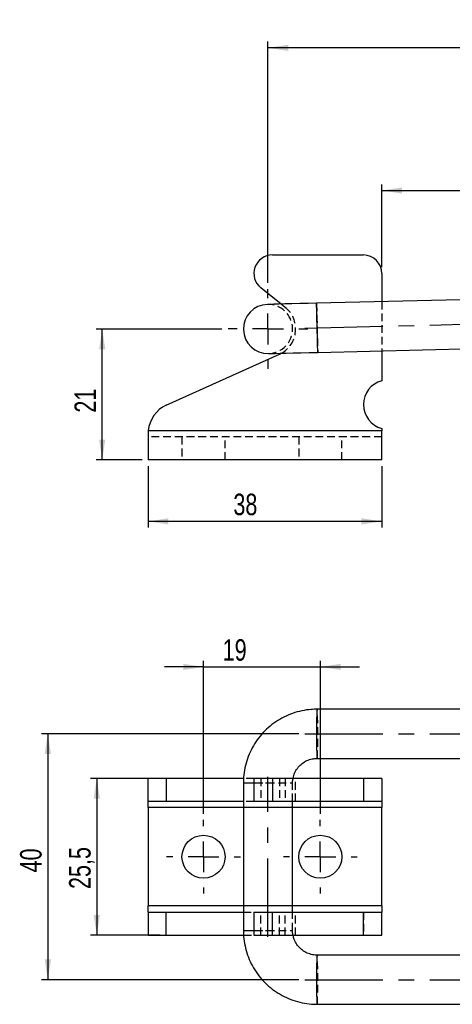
# Model space of a CAD drawing. Extents: x 30 to 368, y 7 to 290.
# Tile 3 of 13: x 30 to 100, y 129 to 290. Entities that reach past the tile are written whole.
import ezdxf

# ---------------------------------------------------------------- set-up
doc = ezdxf.new("R2010")
doc.units = 0
doc.linetypes.add('CENTERX2', pattern=[20.32, 12.7, -2.54, 2.54, -2.54])
doc.linetypes.add('HIDDEN', pattern=[1.905, 1.27, -0.635])
doc.layers.get('0').update_dxf_attribs({"linetype": 'CONTINUOUS'})
doc.styles.add('SLDTEXTSTYLE0', font='TXT', dxfattribs={"width": 0.75})
doc.dimstyles.new('SLDDIMSTYLE0', dxfattribs={"dimtxt": 3.5, "dimasz": 3.302, "dimexe": 0, "dimexo": 0.0625, "dimgap": 0.875, "dimtad": 1, "dimdec": 0, "dimrnd": 1e-09, "dimzin": 12, "dimtxsty": 'SLDTEXTSTYLE0', "dimsah": 1, "dimcen": 0.09, "dimazin": 3, "dimtfac": 1, "dimtdec": 0, "dimtofl": 0, "dimtmove": 0, "dimatfit": 3, "dimtolj": 1, "dimtzin": 12})
doc.dimstyles.new('SLDDIMSTYLE2', dxfattribs={"dimtxt": 3.5, "dimasz": 3.302, "dimexe": 0, "dimexo": 0.0625, "dimgap": 0.875, "dimtad": 1, "dimdec": 3, "dimrnd": 1e-09, "dimzin": 12, "dimtxsty": 'SLDTEXTSTYLE0', "dimsah": 1, "dimcen": 0.09, "dimazin": 3, "dimtfac": 1, "dimtdec": 3, "dimtofl": 0, "dimtmove": 0, "dimatfit": 3, "dimtolj": 1, "dimtzin": 12})
doc.dimstyles.new('SLDDIMSTYLE3', dxfattribs={"dimtxt": 3.5, "dimasz": 3.302, "dimexe": 0, "dimexo": 0.0625, "dimgap": 0.875, "dimtad": 1, "dimdec": 3, "dimrnd": 1e-09, "dimzin": 12, "dimtxsty": 'SLDTEXTSTYLE0', "dimsah": 1, "dimcen": 0.09, "dimazin": 3, "dimtfac": 1, "dimtdec": 3, "dimtmove": 0, "dimatfit": 3, "dimtolj": 1, "dimtzin": 12})

# ---------------------------------------------------------------- blocks, each defined once
blk = doc.blocks.new('_D')
at = {"color": 179, "linetype": 'CONTINUOUS'}
for p, q in [((70.03, 246.75), (70.03, 285.99)), ((356.33, 255.61), (356.33, 285.99)), ((356.33, 284.99), (70.03, 284.99))]:
    blk.add_line(p, q, dxfattribs=at)
for points in [[(70.03, 284.99), (73.33, 284.48), (73.33, 285.5)], [(356.33, 284.99), (353.03, 285.5), (353.03, 284.48)]]:
    blk.add_solid(points, dxfattribs=at)
at = {"color": 179, "linetype": 'CONTINUOUS', "insert": (211.62, 289.5, 0.1), "char_height": 3.5, "attachment_point": 1, "style": 'SLDTEXTSTYLE0'}
blk.add_mtext('286', dxfattribs=at)
blk = doc.blocks.new('_D_2')
at = {"color": 179, "linetype": 'CONTINUOUS'}
for p, q in [((62.53, 239.25), (42.07, 239.25)), ((43.07, 217.96), (43.07, 239.25)), ((49.55, 217.96), (42.07, 217.96))]:
    blk.add_line(p, q, dxfattribs=at)
for points in [[(43.07, 239.25), (42.57, 235.95), (43.58, 235.95)], [(43.07, 217.96), (43.58, 221.26), (42.57, 221.26)]]:
    blk.add_solid(points, dxfattribs=at)
at = {"color": 179, "linetype": 'CONTINUOUS', "insert": (38.56, 225.65, 0.1), "char_height": 3.5, "attachment_point": 1, "rotation": 90, "style": 'SLDTEXTSTYLE0'}
blk.add_mtext('21', dxfattribs=at)
blk = doc.blocks.new('_D_3')
at = {"color": 179, "linetype": 'CONTINUOUS'}
for p, q in [((50.55, 216.96), (50.55, 206.96)), ((88.55, 216.96), (88.55, 206.96)), ((88.55, 207.96), (50.55, 207.96))]:
    blk.add_line(p, q, dxfattribs=at)
for points in [[(50.55, 207.96), (53.85, 207.45), (53.85, 208.47)], [(88.55, 207.96), (85.24, 208.47), (85.24, 207.45)]]:
    blk.add_solid(points, dxfattribs=at)
at = {"color": 179, "linetype": 'CONTINUOUS', "insert": (64.4, 212.47, 0.1), "char_height": 3.5, "attachment_point": 1, "style": 'SLDTEXTSTYLE0'}
blk.add_mtext('38', dxfattribs=at)
blk = doc.blocks.new('_D_5')
at = {"color": 179, "linetype": 'CONTINUOUS'}
for p, q in [((88.55, 249.29), (88.55, 262.78)), ((133.92, 243.78), (133.92, 262.78)), ((88.55, 261.78), (133.92, 261.78))]:
    blk.add_line(p, q, dxfattribs=at)
for points in [[(88.55, 261.78), (91.85, 261.27), (91.85, 262.29)], [(133.92, 261.78), (130.62, 262.29), (130.62, 261.27)]]:
    blk.add_solid(points, dxfattribs=at)
at = {"color": 179, "linetype": 'CONTINUOUS', "insert": (106.3, 266.29, 0.1), "char_height": 3.5, "attachment_point": 1, "style": 'SLDTEXTSTYLE0'}
blk.add_mtext('45', dxfattribs=at)
blk = doc.blocks.new('SW_CENTERMARKSYMBOL_2')
at = {"color": 0, "linetype": 'CONTINUOUS'}
for p, q in [((0, 5), (0, 6.5)), ((0, 0), (0, 2.5)), ((-5, 0), (-6.5, 0)), ((0, 0), (-2.5, 0)), ((0, 0), (0, -2.5)), ((0, 0), (2.5, 0)), ((5, 0), (6.5, 0)), ((0, -5), (0, -6.5))]:
    blk.add_line(p, q, dxfattribs=at)
blk = doc.blocks.new('_D_6')
at = {"color": 179, "linetype": 'CONTINUOUS'}
for p, q in [((75.03, 173.41), (33.22, 173.41)), ((34.22, 173.41), (34.22, 133.41)), ((75.03, 133.41), (33.22, 133.41))]:
    blk.add_line(p, q, dxfattribs=at)
for points in [[(34.22, 173.41), (33.72, 170.11), (34.73, 170.11)], [(34.22, 133.41), (34.73, 136.71), (33.72, 136.71)]]:
    blk.add_solid(points, dxfattribs=at)
at = {"color": 179, "linetype": 'CONTINUOUS', "insert": (29.71, 150.86, -12.97), "char_height": 3.5, "attachment_point": 1, "rotation": 90, "style": 'SLDTEXTSTYLE0'}
blk.add_mtext('40', dxfattribs=at)
blk = doc.blocks.new('_D_7')
at = {"color": 179, "linetype": 'CONTINUOUS'}
for p, q in [((52.49, 166.16), (41.19, 166.16)), ((42.19, 166.16), (42.19, 140.66)), ((52.49, 140.66), (41.19, 140.66))]:
    blk.add_line(p, q, dxfattribs=at)
for points in [[(42.19, 166.16), (41.68, 162.86), (42.7, 162.86)], [(42.19, 140.66), (42.7, 143.96), (41.68, 143.96)]]:
    blk.add_solid(points, dxfattribs=at)
at = {"color": 179, "linetype": 'CONTINUOUS', "insert": (37.68, 148.16, -12.97), "char_height": 3.5, "attachment_point": 1, "rotation": 90, "style": 'SLDTEXTSTYLE0'}
blk.add_mtext('25,5', dxfattribs=at)
blk = doc.blocks.new('_D_8')
at = {"color": 179, "linetype": 'CONTINUOUS'}
for p, q in [((59.55, 184.29), (53.2, 184.29)), ((59.55, 160.41), (59.55, 185.29)), ((59.55, 184.29), (78.55, 184.29)), ((78.55, 160.41), (78.55, 185.29)), ((78.55, 184.29), (84.9, 184.29))]:
    blk.add_line(p, q, dxfattribs=at)
for points in [[(59.55, 184.29), (56.24, 184.8), (56.24, 183.79)], [(78.55, 184.29), (81.85, 183.79), (81.85, 184.8)]]:
    blk.add_solid(points, dxfattribs=at)
at = {"color": 179, "linetype": 'CONTINUOUS', "insert": (62.66, 188.8, -12.97), "char_height": 3.5, "attachment_point": 1, "style": 'SLDTEXTSTYLE0'}
blk.add_mtext('19', dxfattribs=at)
blk = doc.blocks.new('SW_CENTERMARKSYMBOL_3')
at = {"color": 0, "linetype": 'CONTINUOUS'}
for p, q in [((0, 5), (0, 6)), ((0, 0), (0, 2.5)), ((-5, 0), (-6, 0)), ((0, 0), (-2.5, 0)), ((0, 0), (0, -2.5)), ((0, 0), (2.5, 0)), ((5, 0), (6, 0)), ((0, -5), (0, -6))]:
    blk.add_line(p, q, dxfattribs=at)
blk = doc.blocks.new('SW_CENTERMARKSYMBOL_4')
at = {"color": 0, "linetype": 'CONTINUOUS'}
for p, q in [((0, 5), (0, 6)), ((0, 0), (0, 2.5)), ((-5, 0), (-6, 0)), ((0, 0), (-2.5, 0)), ((0, 0), (0, -2.5)), ((0, 0), (2.5, 0)), ((5, 0), (6, 0)), ((0, -5), (0, -6))]:
    blk.add_line(p, q, dxfattribs=at)

msp = doc.modelspace()

# ---------------------------------------------------------------- linework, layer by layer
at = {"color": 7, "linetype": 'CONTINUOUS'}
for p, q in [((70.7454, 251.2897), (85.5454, 251.2897)), ((88.5454, 248.2897), (88.5454, 243.7045)), ((72.1684, 243.3071), (68.8703, 245.948)), ((169.4668, 245.6684), (77.9312, 243.4469)), ((78.1253, 235.4493), (169.6609, 237.6708)), ((88.5454, 235.7022), (88.5454, 230.833)), ((53.4864, 226.8394), (71.8838, 235.1533)), ((71.8838, 235.1533), (72.1886, 235.3052)), ((50.5637, 222.7101), (50.5454, 221.9027)), ((88.5454, 222.7101), (50.5637, 222.7101)), ((88.5454, 223.0871), (88.5454, 222.7101)), ((88.5454, 217.9601), (88.5454, 222.7101)), ((50.5454, 222.5401), (50.5454, 221.9027)), ((50.5454, 221.9027), (50.5454, 217.9601)), ((88.5454, 217.9601), (50.5454, 217.9601)), ((169.4553, 177.4093), (78.0283, 177.4093)), ((78.0283, 169.4093), (169.4553, 169.4093)), ((50.5454, 166.0901), (50.5637, 166.1592)), ((50.5454, 162.3947), (50.5454, 166.0901)), ((50.5637, 162.4092), (50.5637, 166.1592)), ((53.4864, 166.1592), (50.5637, 166.1592)), ((53.4864, 166.1592), (53.4864, 162.4092)), ((66.06, 166.1592), (53.4864, 166.1592)), ((66.0306, 165.4093), (66.0306, 141.4093)), ((67.7454, 166.1592), (67.7454, 162.4092)), ((70.7454, 166.1592), (67.7454, 166.1592)), ((70.7454, 166.1592), (70.7454, 162.4092)), ((85.5454, 166.1592), (70.7454, 166.1592)), ((85.5454, 166.1592), (85.5454, 162.4092)), ((88.5454, 166.1592), (85.5454, 166.1592)), ((88.5454, 166.1592), (88.5454, 162.4092)), ((50.5454, 162.3947), (50.5637, 162.4092)), ((50.5454, 161.4093), (50.5454, 162.3947)), ((53.4864, 162.4092), (50.5637, 162.4092)), ((66.0306, 162.4092), (53.4864, 162.4092)), ((70.7454, 162.4092), (67.7454, 162.4092)), ((85.5454, 162.4092), (70.7454, 162.4092)), ((74.0306, 144.4093), (74.0306, 162.4092)), ((88.5454, 162.4092), (85.5454, 162.4092)), ((88.5454, 162.4092), (88.5454, 161.4093)), ((50.5454, 161.4093), (50.5454, 145.4092)), ((88.5454, 145.4092), (88.5454, 161.4093)), ((50.5454, 144.4238), (50.5454, 145.4092)), ((50.5454, 144.4238), (50.5454, 140.7284)), ((50.5637, 144.4093), (50.5454, 144.4238)), ((50.5637, 144.4093), (50.5637, 140.6593)), ((50.5637, 144.4093), (53.4864, 144.4093)), ((53.4864, 140.6593), (53.4864, 144.4093)), ((53.4864, 144.4093), (66.0306, 144.4093)), ((67.7454, 144.4093), (67.7454, 140.6593)), ((67.7454, 144.4093), (70.7454, 144.4093)), ((70.7454, 140.6593), (70.7454, 144.4093)), ((70.7454, 144.4093), (85.5454, 144.4093)), ((85.5454, 140.6593), (85.5454, 144.4093)), ((85.5454, 144.4093), (88.5454, 144.4093)), ((88.5454, 145.4092), (88.5454, 144.4093)), ((88.5454, 140.6593), (88.5454, 144.4093)), ((50.5637, 140.6593), (50.5454, 140.7284)), ((50.5637, 140.6593), (53.4864, 140.6593)), ((53.4864, 140.6593), (66.0615, 140.6593)), ((67.7454, 140.6593), (70.7454, 140.6593)), ((70.7454, 140.6593), (85.5454, 140.6593)), ((85.5454, 140.6593), (88.5454, 140.6593)), ((169.4553, 137.4092), (78.0283, 137.4092)), ((78.0283, 129.4092), (169.4553, 129.4092))]:
    msp.add_line(p, q, dxfattribs=at)
at = {"color": 7, "linetype": 'HIDDEN'}
for p, q in [((88.5454, 243.7045), (88.5454, 235.7022)), ((72.8433, 242.7667), (72.1684, 243.3071)), ((88.5454, 222.7101), (50.5637, 222.7101)), ((88.5454, 221.7101), (50.5454, 221.7101)), ((56.0454, 221.7101), (56.0454, 217.9601)), ((63.0454, 217.9601), (63.0454, 221.7101)), ((75.0454, 221.7101), (75.0454, 217.9601)), ((82.0454, 217.9601), (82.0454, 221.7101)), ((66.0306, 165.4093), (74.012, 165.4093)), ((67.7454, 166.1592), (66.06, 166.1592)), ((67.7454, 165.4093), (69.9336, 165.4093)), ((68.8703, 166.1592), (68.8703, 162.4092)), ((71.8838, 166.1592), (71.8838, 162.4092)), ((72.8433, 166.1592), (72.8433, 162.4092)), ((74.0306, 162.4092), (74.0306, 165.4093)), ((74.5306, 162.4092), (74.5306, 166.1592)), ((85.5454, 166.1592), (85.5454, 162.4092)), ((67.7454, 162.4092), (66.0306, 162.4092)), ((88.5454, 161.4093), (50.5454, 161.4093)), ((74.0306, 161.4093), (66.0306, 161.4093)), ((88.5454, 145.4092), (50.5454, 145.4092)), ((74.0306, 145.4092), (66.0306, 145.4092)), ((66.0306, 144.4093), (67.7454, 144.4093)), ((68.8703, 140.6593), (68.8703, 144.4093)), ((71.8838, 140.6593), (71.8838, 144.4093)), ((72.8433, 140.6593), (72.8433, 144.4093)), ((74.0306, 141.4093), (74.0306, 144.4093)), ((74.5306, 140.6593), (74.5306, 144.4093)), ((85.5454, 144.4093), (85.5454, 140.6593)), ((66.0306, 141.4093), (74.012, 141.4093)), ((67.7454, 141.4093), (69.9336, 141.4093)), ((66.0615, 140.6593), (67.7454, 140.6593))]:
    msp.add_line(p, q, dxfattribs=at)
at = {"color": 179, "linetype": 'CENTERX2'}
for p, q in [((76.0288, 239.3996), (201.9918, 242.4566)), ((76.0283, 173.4093), (201.9923, 173.4093)), ((70.0306, 140.4093), (70.0306, 166.4093)), ((76.0283, 133.4092), (201.9923, 133.4092))]:
    msp.add_line(p, q, dxfattribs=at)
at = {"color": 8, "linetype": 'CONTINUOUS'}
for p, q in [((66.0306, 165.4093), (67.7454, 165.4093)), ((66.0306, 161.4093), (50.5454, 161.4093)), ((88.5454, 161.4093), (74.0306, 161.4093)), ((66.0306, 145.4092), (50.5454, 145.4092)), ((88.5454, 145.4092), (74.0306, 145.4092)), ((66.0306, 141.4093), (67.7454, 141.4093))]:
    msp.add_line(p, q, dxfattribs=at)
at = {"color": 7, "linetype": 'CONTINUOUS', "flags": 128}
for points in [[(77.9312, 243.4469), (76.5424, 243.4132), (75.1959, 243.3805), (73.9324, 243.3499), (72.7904, 243.3222), (71.8047, 243.2982), (71.005, 243.2788), (70.4159, 243.2645), (70.0551, 243.2558), (69.9336, 243.2528)], [(70.1277, 235.2552), (70.2492, 235.2581), (70.61, 235.2669), (71.1991, 235.2812), (71.9988, 235.3006), (72.9845, 235.3245), (74.1265, 235.3522), (75.39, 235.3829), (76.7365, 235.4156), (78.1253, 235.4493)]]:
    msp.add_lwpolyline(points, dxfattribs=at)
at = {"color": 8, "linetype": 'CONTINUOUS', "flags": 128}
msp.add_lwpolyline([(78.1253, 235.4493), (78.1225, 235.5655), (78.1142, 235.9073), (78.1009, 236.455), (78.0834, 237.1765), (78.0627, 238.0301), (78.04, 238.9661), (78.0166, 239.9301), (77.9938, 240.8661), (77.9731, 241.7197), (77.9556, 242.4413), (77.9423, 242.9889), (77.934, 243.3307), (77.9312, 243.4469), (77.9312, 243.4469)], dxfattribs=at)
at = {"color": 7, "linetype": 'HIDDEN', "flags": 128}
msp.add_lwpolyline([(77.9312, 243.4469), (77.934, 243.3307), (77.9423, 242.9889), (77.9556, 242.4413), (77.9731, 241.7197), (77.9938, 240.8661), (78.0166, 239.9301), (78.04, 238.9661), (78.0627, 238.0301), (78.0834, 237.1765), (78.1009, 236.455), (78.1142, 235.9073), (78.1225, 235.5655), (78.1253, 235.4493)], dxfattribs=at)
at = {"color": 7, "linetype": 'CONTINUOUS'}
for centre in [(59.5454, 153.4093), (78.5454, 153.4093)]:
    msp.add_circle(centre, 3.5, dxfattribs=at)
for centre, radius, start, end in [((70.7454, 248.2897), 3, 90, 231.314879), ((85.5454, 248.2897), 3, 0, 90), ((70.0306, 239.254), 4, 91.39025, 271.39025), ((89.5454, 226.9601), 4, 104.477512, 255.522488), ((55.5454, 222.2831), 5, 114.318484, 175.101081)]:
    msp.add_arc(centre, radius, start, end, dxfattribs=at)
at = {"color": 7, "linetype": 'HIDDEN'}
for centre, radius, start, end in [((70.0306, 239.254), 4, 271.39025, 91.39025), ((70.0306, 239.254), 4.5, 298.656294, 51.314879), ((19.365, 173.4093), 58.7995, 356.09928, 3.90072), ((19.365, 133.4092), 58.7995, 356.09928, 3.90072)]:
    msp.add_arc(centre, radius, start, end, dxfattribs=at)
at = {"color": 8, "linetype": 'CONTINUOUS'}
for centre, radius, start, end in [((122.4683, 174.3298), 44.5466, 176.036096, 181.184136), ((109.5202, 172.1745), 31.6131, 177.761587, 185.018182), ((109.5202, 134.644), 31.6131, 174.981818, 182.238413), ((122.4683, 132.4887), 44.5466, 178.815864, 183.963904)]:
    msp.add_arc(centre, radius, start, end, dxfattribs=at)
at = {"color": 7, "linetype": 'CONTINUOUS'}
for points, knots in [([(78.0283, 177.4093), (77.6991, 177.4012), (76.8578, 177.3806), (75.5148, 177.1747), (74.0315, 176.7592), (72.6136, 176.1544), (71.2846, 175.374), (70.0662, 174.4299), (68.9785, 173.3378), (68.0393, 172.1155), (67.2643, 170.7832), (66.6651, 169.3626), (66.2553, 167.8772), (66.0573, 166.5486), (66.038, 165.7227), (66.0306, 165.4093)], [0, 0, 0, 0, 0.052415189, 0.133989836, 0.215597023, 0.297204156, 0.378811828, 0.460419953, 0.542029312, 0.623639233, 0.705250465, 0.786862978, 0.868476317, 0.950090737, 1, 1, 1, 1]), ([(74.1265, 166.1592), (74.1509, 166.3099), (74.2228, 166.7533), (74.5496, 167.4347), (75.074, 168.1549), (75.7536, 168.7389), (76.5425, 169.1565), (77.319, 169.3766), (77.8215, 169.3997), (78.0283, 169.4093)], [0, 0, 0, 0, 0.08280375, 0.24369576, 0.4046052, 0.56553996, 0.72650563, 0.88750118, 1, 1, 1, 1]), ([(66.0306, 141.4093), (66.0387, 141.0801), (66.0593, 140.2386), (66.265, 138.8954), (66.6805, 137.4118), (67.2852, 135.9935), (68.0655, 134.6642), (69.0095, 133.4455), (70.1015, 132.3576), (71.3236, 131.4181), (72.6558, 130.6429), (74.0761, 130.0437), (75.5612, 129.6339), (76.8894, 129.4359), (77.7151, 129.4166), (78.0283, 129.4092)], [0, 0, 0, 0, 0.0524083, 0.13399127, 0.21560718, 0.297223, 0.37883836, 0.46045296, 0.54206674, 0.62367943, 0.70529127, 0.78690187, 0.86851146, 0.95012012, 1, 1, 1, 1]), ([(78.0283, 137.4092), (77.9187, 137.412), (77.5139, 137.4223), (76.8201, 137.5629), (76.0028, 137.9222), (75.283, 138.4553), (74.7038, 139.1343), (74.2911, 139.8805), (74.1701, 140.4147), (74.1147, 140.6593)], [0, 0, 0, 0, 0.05967387, 0.22037503, 0.38135172, 0.54231043, 0.70324051, 0.86413951, 1, 1, 1, 1])]:
    msp.add_open_spline(points, degree=3, knots=knots, dxfattribs=at)
at = {"color": 7, "linetype": 'HIDDEN'}
for points, knots in [([(74.0306, 165.4093), (74.0315, 165.5193), (74.0337, 165.7728), (74.093, 166.0196), (74.1265, 166.1592)], [0, 0, 0, 0, 0.43413971, 1, 1, 1, 1]), ([(74.1147, 140.6593), (74.1018, 140.7035), (74.0313, 140.9461), (74.0309, 141.2009), (74.0306, 141.4093)], [0, 0, 0, 0, 0.182334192, 1, 1, 1, 1])]:
    msp.add_open_spline(points, degree=3, knots=knots, dxfattribs=at)

# ---------------------------------------------------------------- block references
at = {"color": 179, "linetype": 'CONTINUOUS'}
for name, p in [('SW_CENTERMARKSYMBOL_2', (70.0306, 239.254)), ('SW_CENTERMARKSYMBOL_3', (59.5454, 153.4093)), ('SW_CENTERMARKSYMBOL_4', (78.5454, 153.4093))]:
    msp.add_blockref(name, p, dxfattribs=at)

# ---------------------------------------------------------------- dimensions: what is measured, and where the dimension line sits
for base, p1, p2, dimstyle, picture, middle in [((70.0306, 284.9895), (356.3291, 254.6074), (70.0306, 245.754), 'SLDDIMSTYLE0', '_D', (216.92, 284.9895)), ((133.9249, 261.7791), (88.5454, 248.2897), (133.9249, 242.7801), 'SLDDIMSTYLE0', '_D_5', (110.3047, 261.7791)), ((50.5454, 207.96), (88.5454, 217.9601), (50.5454, 217.9601), 'SLDDIMSTYLE2', '_D_3', (68.4067, 207.96)), ((78.5454, 184.2932), (59.5454, 159.4093), (78.5454, 159.4093), 'SLDDIMSTYLE3', '_D_8', (66.6716, 184.2932))]:
    dim = msp.add_linear_dim(base=base, p1=p1, p2=p2, dimstyle=dimstyle, dxfattribs=at)
    dim.commit()
    dim.dimension.update_dxf_attribs({"geometry": picture, "text_midpoint": middle, "dimtype": 160})
for base, p1, p2, dimstyle, picture, middle in [((43.0749, 239.254), (50.5454, 217.9601), (63.5306, 239.254), 'SLDDIMSTYLE0', '_D_2', (43.0749, 229.6595)), ((34.2231, 133.4092), (76.0283, 173.4093), (76.0283, 133.4092), 'SLDDIMSTYLE2', '_D_6', (34.2231, 154.8703)), ((42.1918, 140.6593), (53.4864, 166.1592), (53.4864, 140.6593), 'SLDDIMSTYLE2', '_D_7', (42.1918, 154.1033))]:
    dim = msp.add_linear_dim(base=base, p1=p1, p2=p2, angle=90, dimstyle=dimstyle, dxfattribs=at)
    dim.commit()
    dim.dimension.update_dxf_attribs({"geometry": picture, "text_midpoint": middle, "dimtype": 160})

doc.saveas('drawing.dxf')
